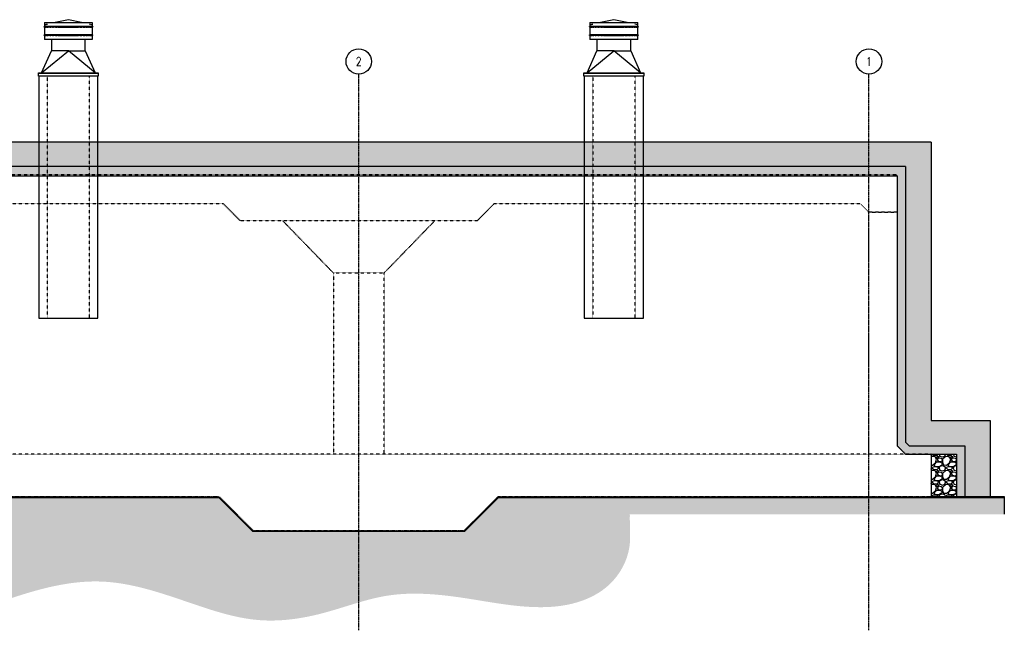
# Model space of a CAD drawing. Header units: inches. Extents: x -664 to 664, y -96 to 338.
# Tile 2 of 2: x -35 to 664, y -96 to 338. Entities that reach past the tile are written whole.
import ezdxf

# ---------------------------------------------------------------- set-up
doc = ezdxf.new("R2010")
doc.units = ezdxf.units.IN
doc.header["$MEASUREMENT"] = 0
doc.linetypes.add('CENTER2', pattern=[1.125, 0.75, -0.125, 0.125, -0.125])
doc.linetypes.add('Dash', pattern=[0.25, 0.125, -0.125])
for name, color, linetype in [('A-DETL', 3, 'Continuous'), ('A-DETL-THIN', 1, 'Continuous'), ('A-FLOR', 5, 'Continuous'), ('A-FLOR-MCUT', 5, 'Continuous'), ('A-WALL', 4, 'Continuous'), ('A-WALL-HDLN', 3, 'Dash'), ('A-WALL-PATT', 8, 'Continuous'), ('M-EQPM', 2, 'Continuous'), ('S-ANNO-NOTE', 2, 'Continuous'), ('S-COLS', 2, 'Continuous'), ('S-GRID', 1, 'CENTER2'), ('S-GRID-IDEN', 1, 'Continuous')]:
    doc.layers.add(name, color=color, linetype=linetype)
doc.styles.add('Annotative', font='romans.shx', dxfattribs={"width": 0.8, "height": 0.125})

# ---------------------------------------------------------------- blocks, each defined once
blk = doc.blocks.new('Grid - Circle 3_8_-570341-SECTION _COLUMN STRIP_ LONG')
at = {"layer": 'S-GRID-IDEN'}
blk.add_circle((604.08, 286.88), 9, dxfattribs=at)

msp = doc.modelspace()

# ---------------------------------------------------------------- hatches: boundary and pattern name
at = {"layer": 'A-WALL-PATT'}
h = msp.add_hatch(dxfattribs=at)
h.set_pattern_fill('EARTH', color=256, scale=30)
h.set_pattern_definition([(0, (-803.0774, 28.5), (7.5, 7.5), [7.5, -7.5]), (0, (-803.0774, 31.313), (7.5, 7.5), [7.5, -7.5]), (0, (-803.0774, 34.125), (7.5, 7.5), [7.5, -7.5]), (90, (-802.14, 35.063), (-7.5, 7.5), [7.5, -7.5]), (90, (-799.3274, 35.063), (-7.5, 7.5), [7.5, -7.5]), (90, (-796.515, 35.063), (-7.5, 7.5), [7.5, -7.5])])
h.paths.add_polyline_path([(612, 251.4), (-612, 251.4), (-612, 54), (-654, 54), (-654, 0), (-636, 0), (-636, 36), (-596.49, 36), (-594, 38.49), (-594, 234.11), (594, 234.11), (594, 38.49), (596.49, 36), (636, 36), (636, 0), (654, 0), (654, 54), (612, 54)])
h = msp.add_hatch(dxfattribs=at)
h.set_pattern_fill('AR-SAND', color=256)
h.set_pattern_definition([(37.5, (-803.0774, 28.5004), (-0.0629934, 1.9268238), [0, -1.52, 0, -1.7, 0, -1.625]), (7.5, (-803.0774, 28.5004), (1.7697767, 2.822146), [0, -0.82, 0, -1.37, 0, -0.525]), (327.5, (-804.3074, 28.5004), (3.1141419, 0.005659), [0, -0.5, 0, -1.8, 0, -2.35]), (317.5, (-804.3074, 28.5004), (3.0061266, 0.8776756), [0, -0.25, 0, -1.18, 0, -1.35])])
h.paths.add_polyline_path([(594, 234.11), (-594, 234.11), (-594, 38.49), (-596.49, 36), (-636, 36), (-636, 0), (-630, 0), (-630, 30), (-612, 30), (-594, 30), (-588, 36), (-588, 207.88), (-588, 227.54), (-587.29, 228.25), (587.29, 228.25), (588, 227.54), (588, 207.88), (588, 36), (594, 30), (612, 30), (630, 30), (630, 0), (636, 0), (636, 36), (596.49, 36), (594, 38.49)])
h = msp.add_hatch(dxfattribs=at)
h.set_pattern_fill('GRAVEL', color=256, scale=10, style=0)
h.set_pattern_definition([(228.01279, (7.2, 10), (-80, -90), [1.34536, -133.19088]), (184.96974, (6.3, 9), (120, 10), [2.30868, -228.55925]), (132.51045, (4, 8.8), (100, -110), [1.62788, -161.16033]), (267.27369, (0.1, 6.3), (10, 200), [2.10238, -208.13558]), (292.83365, (0, 4.2), (-50, 120), [2.06155, -204.09373]), (357.27369, (0.8, 2.3), (-200, 10), [2.10238, -208.13558]), (37.69424, (2.9, 2.2), (-130, -100), [2.78029, -275.24849]), (72.25533, (5.1, 3.9), (70, 220), [2.62488, -259.86321]), (121.429566, (5.9, 6.4), (-80, 130), [2.1095, -208.84073]), (175.23636, (4.8, 8.2), (110, -10), [2.40832, -118.00763]), (222.39744, (2.4, 8.4), (-120, -110), [3.11448, -308.33375]), (138.81407, (10, 6.2), (-70, 60), [1.06301, -105.23845]), (171.46923, (9.2, 6.9), (130, -20), [2.02237, -200.21511]), (225, (7.2, 7.2), (-1e-15, -10), [1.41421, -12.72793]), (203.1986, (6.5, 8.4), (50, 20), [0.76158, -75.39615]), (291.8014, (5.8, 8.1), (-10, 30), [1.07703, -52.77462]), (30.96376, (6.2, 7.1), (30, 20), [1.74929, -56.56023]), (161.56505, (7.7, 8), (20, -10), [1.26491, -30.35787]), (16.38954, (0, 8.1), (100, 30), [1.772, -175.42845]), (70.34618, (1.7, 8.6), (-40, -110), [1.48661, -147.17408]), (293.1986, (7.7, 10), (-20, 50), [1.52315, -74.63458]), (343.61046, (8.3, 8.6), (-100, 30), [1.772, -175.42845]), (339.44395, (0, 1.9), (-50, 20), [1.7088, -83.73124]), (294.77514, (1.6, 1.3), (-50, 110), [1.43178, -141.74643]), (66.8014, (7.8, 0), (20, 50), [1.52315, -74.63458]), (17.35402, (8.4, 1.4), (-130, -40), [1.67631, -165.95424]), (69.44395, (2.9, 0), (-20, -50), [0.8544, -84.58564]), (101.30993, (7.2, 0), (-10, 40), [0.5099, -50.4803]), (165.96376, (7.1, 0.5), (30, -10), [2.06155, -39.1695]), (186.00901, (5.1, 1), (100, 10), [1.9105, -189.13923]), (303.69007, (6.2, 6.2), (-10, 20), [1.44222, -34.6133]), (353.15723, (7, 5), (170, -20), [2.51794, -249.27563]), (60.9454, (9.5, 4.7), (-40, -70), [1.02956, -101.92674]), (90, (10, 5.6), (-10, 10), [0.6, -9.4]), (120.25644, (4.9, 1.3), (40, -70), [1.38924, -137.5352]), (48.01279, (4.2, 2.5), (80, 90), [2.69072, -131.84552]), (0, (6, 4.5), (10, 10), [2.6, -7.4]), (325.30485, (8.6, 4.5), (100, -70), [1.58114, -156.53274]), (254.0546, (9.9, 3.6), (-10, -40), [1.45602, -71.34508]), (207.645975, (9.5, 2.2), (-190, -100), [2.37065, -234.69474]), (175.42608, (7.4, 1.1), (-130, 10), [2.50799, -248.29073])])
h.paths.add_polyline_path([(630, 30), (612, 30), (612, 0), (630, 0)])
h = msp.add_hatch(dxfattribs=at)
h.set_pattern_fill('PLASTI', color=256, scale=4, angle=45)
h.set_pattern_definition([(45, (-803.0774, 28.5004), (-0.7071068, 0.7071068), []), (45, (-803.1658, 28.5888), (-0.7071068, 0.7071068), []), (45, (-803.2542, 28.6772), (-0.7071068, 0.7071068), []), (45, (-803.5193, 28.9423), (-0.7071068, 0.7071068), [])])
h.paths.add_polyline_path([(664, -0.59), (664, 0), (305, 0), (281, -24), (131, -24), (107, 0), (-107, 0), (-131, -24), (-281, -24), (-305, 0), (-664, 0), (-664, -0.59), (-305.24, -0.59), (-281.24, -24.59), (-130.76, -24.59), (-106.76, -0.59), (106.76, -0.59), (130.76, -24.59), (281.24, -24.59), (305.24, -0.59)])
h = msp.add_hatch(dxfattribs=at)
h.set_pattern_fill('GRAVEL', color=256, scale=10)
h.set_pattern_definition([(228.01279, (-795.8774, 38.5004), (-80, -90), [1.34536, -133.19088]), (184.96974, (-796.7774, 37.50037), (120, 10), [2.30868, -228.55925]), (132.510447, (-799.0774, 37.3004), (100, -110), [1.62788, -161.160326]), (267.27369, (-802.9774, 34.80037), (10, 200), [2.10238, -208.13558]), (292.833654, (-803.0774, 32.70037), (-50, 120), [2.06155, -204.09373]), (357.27369, (-802.2774, 30.80037), (-200, 10), [2.10238, -208.13558]), (37.69424, (-800.1774, 30.70037), (-130, -100), [2.78029, -275.248485]), (72.255328, (-797.9774, 32.40037), (70, 220), [2.62488, -259.863215]), (121.429566, (-797.1774, 34.90037), (-80, 130), [2.1095, -208.84073]), (175.23636, (-798.2774, 36.7004), (110, -10), [2.40832, -118.007626]), (222.397438, (-800.67738, 36.90037), (-120, -110), [3.11448, -308.33375]), (138.814075, (-793.0774, 34.7004), (-70, 60), [1.06301, -105.23845]), (171.469234, (-793.8774, 35.40037), (130, -20), [2.02237, -200.215114]), (225, (-795.8774, 35.7004), (-1e-15, -10), [1.41421, -12.727926]), (203.19859, (-796.5774, 36.9004), (50, 20), [0.76158, -75.39615]), (291.80141, (-797.2774, 36.6004), (-10, 30), [1.07703, -52.77462]), (30.96376, (-796.8774, 35.6004), (30, 20), [1.74929, -56.56023]), (161.56505, (-795.3774, 36.5004), (20, -10), [1.26491, -30.357867]), (16.38954, (-803.0774, 36.6004), (100, 30), [1.772, -175.42845]), (70.346176, (-801.3774, 37.1004), (-40, -110), [1.48661, -147.17408]), (293.19859, (-795.3774, 38.5004), (-20, 50), [1.52315, -74.63458]), (343.61046, (-794.7774, 37.1004), (-100, 30), [1.772, -175.42845]), (339.443955, (-803.0774, 30.4004), (-50, 20), [1.7088, -83.73124]), (294.77514, (-801.4774, 29.8004), (-50, 110), [1.43178, -141.74643]), (66.80141, (-795.2774, 28.5004), (20, 50), [1.52315, -74.63458]), (17.354025, (-794.6774, 29.9004), (-130, -40), [1.67631, -165.954236]), (69.443955, (-800.1774, 28.5004), (-20, -50), [0.8544, -84.58564]), (101.30993, (-795.8774, 28.5004), (-10, 40), [0.5099, -50.480295]), (165.96376, (-795.9774, 29.0004), (30, -10), [2.06155, -39.169506]), (186.009006, (-797.9774, 29.5004), (100, 10), [1.9105, -189.13923]), (303.69007, (-796.8774, 34.7004), (-10, 20), [1.44222, -34.61329]), (353.157227, (-796.0774, 33.50037), (170, -20), [2.51794, -249.275626]), (60.945396, (-793.5774, 33.2004), (-40, -70), [1.02956, -101.92674]), (90, (-793.077, 34.1), (-10, 10), [0.6, -9.4]), (120.256437, (-798.1774, 29.8004), (40, -70), [1.38924, -137.5352]), (48.01279, (-798.8774, 31.0004), (80, 90), [2.69072, -131.84552]), (0, (-797.077, 33), (10, 10), [2.6, -7.4]), (325.304846, (-794.4774, 33.0004), (100, -70), [1.58114, -156.53274]), (254.0546, (-793.1774, 32.1004), (-10, -40), [1.45602, -71.34508]), (207.645975, (-793.5774, 30.70037), (-190, -100), [2.37065, -234.69474]), (175.42608, (-795.6774, 29.60037), (-130, 10), [2.50799, -248.290734])])
h.paths.add_polyline_path([(310.21, -12.59), (664, -12.59), (664, -0.59), (305.24, -0.59), (281.24, -24.59), (130.76, -24.59), (106.76, -0.59), (-106.76, -0.59), (-130.76, -24.59), (-281.24, -24.59), (-305.24, -0.59), (-664, -0.59), (-664, -12.59), (-310.21, -12.59), (-286.22, -36.59), (-125.78, -36.59), (-101.79, -12.59), (101.79, -12.59), (125.78, -36.59), (286.22, -36.59)])
h = msp.add_hatch(dxfattribs=at)
h.set_pattern_fill('EARTH', color=256, scale=50)
h.set_pattern_definition([(0, (-803.077, 28.5), (12.5, 12.5), [12.5, -12.5]), (0, (-803.077, 33.188), (12.5, 12.5), [12.5, -12.5]), (0, (-803.077, 37.875), (12.5, 12.5), [12.5, -12.5]), (90, (-801.515, 39.438), (-12.5, 12.5), [12.5, -12.5]), (90, (-796.827, 39.438), (-12.5, 12.5), [12.5, -12.5]), (90, (-792.14, 39.438), (-12.5, 12.5), [12.5, -12.5])])
edge = h.paths.add_edge_path()
edge.add_spline(control_points=[(-469.66, -12.59), (-469.88, -15.99), (-470.42, -24.39), (-457.19, -48.34), (-432.57, -75.49), (-388.92, -75.86), (-357.93, -68.42), (-324.42, -62.28), (-288.52, -63.07), (-240.81, -75.61), (-188.46, -95.62), (-131.29, -94.74), (-74.18, -85.82), (-25.67, -64.91), (31.48, -56.99), (80.93, -73.42), (131.75, -91.2), (181.39, -84.57), (227.32, -65.97), (275.77, -70.52), (319.36, -78.91), (356.29, -79.24), (386.81, -63.74), (399.95, -39.36), (398.22, -21.61), (398.35, -13.9), (398.33, -12.59)], knot_values=[0, 0, 0, 0, 10.03292, 24.80516, 80.11443, 108.56116, 150.6435, 176.395884, 210.453162, 257.310527, 323.900041, 376.63981, 426.503759, 496.578702, 534.185347, 596.432345, 650.062434, 693.47781, 743.095288, 796.989481, 835.334945, 877.474083, 904.638172, 934.283882, 953.520714, 957.438152, 957.438152, 957.438152, 957.438152], degree=3, periodic=0)
edge.add_line((398.33, -12.59), (310.21, -12.59))
edge.add_line((310.21, -12.59), (286.22, -36.59))
edge.add_line((286.22, -36.59), (125.78, -36.59))
edge.add_line((125.78, -36.59), (101.79, -12.59))
edge.add_line((101.79, -12.59), (-101.79, -12.59))
edge.add_line((-101.79, -12.59), (-125.78, -36.59))
edge.add_line((-125.78, -36.59), (-286.22, -36.59))
edge.add_line((-286.22, -36.59), (-310.21, -12.59))
edge.add_line((-310.21, -12.59), (-469.66, -12.59))
at = {"layer": 'A-WALL-PATT', "lineweight": -3}
h = msp.add_hatch(dxfattribs=at)
h.set_pattern_fill('AR-CONC', color=256, style=0)
h.set_pattern_definition([(50, (0, 0), (7.1726, -0.62752), [0.75, -8.25]), (355, (0, 0), (-1.38751, 7.52192), [0.6, -6.6]), (100.4514, (0.598, -0.052), (5.78509, 6.8944), [0.6374, -7.01142]), (46.1842, (0, 2), (10.67241, -1.65519), [1.125, -12.375]), (96.6356, (0.889, 1.862), (9.34662, 9.74119), [0.9561, -10.51714]), (351.1842, (0, 2), (9.34662, 9.74119), [0.9, -9.9]), (21, (1, 1.5), (5.96907, -4.02619), [0.75, -8.25]), (326, (1, 1.5), (2.43315, 7.2515), [0.6, -6.6]), (71.4514, (1.4974, 1.1645), (8.40222, 3.22531), [0.6374, -7.01142]), (37.5, (0, 0), (0.121599, 3.328939), [0, -6.52, 0, -6.7, 0, -6.625]), (7.5, (0, 0), (2.630695, 3.944117), [0, -3.82, 0, -6.37, 0, -2.525]), (327.5, (-2.23, 0), (5.338224, -0.225549), [0, -2.5, 0, -7.8, 0, -10.35]), (317.5, (-3.23, 0), (5.83186, 1.00105), [0, -3.25, 0, -5.18, 0, -7.35])])
h.paths.add_polyline_path([(505.08, -28.5), (553.08, -28.5), (553.08, -28.5), (505.08, -28.5)])

# ---------------------------------------------------------------- linework, layer by layer
at = {"layer": 'A-DETL'}
for p, q in [((594, 234.11), (594, 38.49)), ((594, 38.49), (596.49, 36)), ((596.49, 36), (636, 36)), ((636, 36), (636, 0)), ((612, 30), (630, 30)), ((630, 30), (630, 0))]:
    msp.add_line(p, q, dxfattribs=at)
msp.add_lwpolyline([(594, 234.11), (-594, 234.11), (-594, 38.49), (-596.49, 36), (-636, 36), (-636, 0)], dxfattribs=at)
at = {"layer": 'A-DETL-THIN', "lineweight": -3}
for p, q in [((612, 251.4), (612, 54)), ((612, 54), (654, 54)), ((654, 54), (654, 0)), ((612, 0), (664, 0)), ((-106.76, -0.59), (106.76, -0.59)), ((106.76, -0.59), (130.76, -24.59)), ((281.24, -24.59), (305.24, -0.59)), ((305.24, -0.59), (664, -0.59)), ((130.76, -24.59), (281.24, -24.59))]:
    msp.add_line(p, q, dxfattribs=at)
at = {"layer": 'A-DETL-THIN'}
for p, q in [((664, 0), (664, -0.59)), ((664, -0.59), (664, -12.59))]:
    msp.add_line(p, q, dxfattribs=at)
at = {"layer": 'A-DETL-THIN', "lineweight": -3}
msp.add_lwpolyline([(612, 251.4), (-612, 251.4), (-612, 54), (-654, 54), (-654, 0)], dxfattribs=at)
at = {"layer": 'A-FLOR', "linetype": 'Dash', "lineweight": -3}
for q in [(-612, 30), (612, 0)]:
    msp.add_line((612, 30), q, dxfattribs=at)
at = {"layer": 'A-FLOR-MCUT', "linetype": 'Dash', "lineweight": -3}
for p, q in [((587.29, 228.25), (-587.29, 228.25)), ((588, 227.54), (587.29, 228.25)), ((588, 227.54), (588, 201.61)), ((110, 207.61), (-110, 207.61)), ((122, 195.61), (110, 207.61)), ((302, 207.61), (290, 195.61)), ((562, 207.61), (302, 207.61)), ((562, 207.61), (568, 201.6)), ((290, 195.61), (122, 195.61)), ((588, 201.6), (568, 201.6)), ((-107, 0), (107, 0)), ((281, -24), (305, 0)), ((305, 0), (612, 0)), ((107, 0), (131, -24)), ((131, -24), (281, -24))]:
    msp.add_line(p, q, dxfattribs=at)
at = {"layer": 'A-WALL'}
for p, q in [((-20.98, 298.25), (-20.98, 126.5)), ((21.02, 126.5), (21.02, 298.25)), ((366.02, 298.25), (366.02, 126.5)), ((408.02, 126.5), (408.02, 298.25)), ((-20.98, 126.5), (21.02, 126.5)), ((366.02, 126.5), (408.02, 126.5))]:
    msp.add_line(p, q, dxfattribs=at)
msp.add_lwpolyline([(-612, 0), (-612, 30), (-594, 30), (-588, 36), (-588, 227.54), (588, 227.54), (588, 36), (594, 30), (612, 30), (612, 0)], dxfattribs=at)
at = {"layer": 'A-WALL', "linetype": 'Dash', "lineweight": -3}
msp.add_lwpolyline([(588, 201.61), (588, 36), (594, 30), (568, 30), (568, 201.61)], close=True, dxfattribs=at)
at = {"layer": 'A-WALL-HDLN'}
for p, q in [((-14.98, 298.25), (-14.98, 126.5)), ((15.02, 126.5), (15.02, 298.25)), ((372.02, 298.25), (372.02, 126.5)), ((402.02, 126.5), (402.02, 298.25))]:
    msp.add_line(p, q, dxfattribs=at)
at = {"layer": 'A-WALL-PATT'}
msp.add_lwpolyline([(664, -0.59), (664, 0)], dxfattribs=at)
at = {"layer": 'M-EQPM', "lineweight": -3}
for p, q in [((-16.98, 336.25), (-16.98, 333.5)), ((-16.93, 336.25), (16.96, 336.25)), ((0.02, 338.25), (-9.39, 336.25)), ((9.42, 336.25), (0.02, 338.25)), ((17.02, 333.5), (17.02, 336.25)), ((370.02, 336.25), (370.02, 333.5)), ((370.07, 336.25), (403.96, 336.25)), ((387.02, 338.25), (377.61, 336.25)), ((396.42, 336.25), (387.02, 338.25)), ((404.02, 333.5), (404.02, 336.25)), ((-16.98, 333), (-16.98, 327.5)), ((-14.92, 335.08), (-16.73, 334.69)), ((-14.92, 334.83), (-16.73, 334.44)), ((-16.31, 333.5), (-16.46, 333.5)), ((-16.35, 333), (-16.46, 333)), ((-15.03, 333.5), (-15.55, 333.5)), ((-15.11, 333), (-15.55, 333)), ((-13.56, 333.5), (-14.22, 333.5)), ((-13.25, 333), (-14.22, 333)), ((-11.73, 333.5), (-12.49, 333.5)), ((-11.37, 333), (-12.49, 333)), ((-9.61, 333.5), (-10.43, 333.5)), ((-9.2, 333), (-10.43, 333)), ((-7.25, 333.5), (-8.08, 333.5)), ((-7.41, 333), (-8.08, 333)), ((-7.39, 333), (5.36, 333)), ((-5.34, 333.5), (-5.5, 333.5)), ((7.42, 333.5), (-5.33, 333.5)), ((5.54, 333), (5.37, 333)), ((8.11, 333), (7.28, 333)), ((8.11, 333.5), (7.44, 333.5)), ((10.46, 333.5), (9.23, 333.5)), ((10.46, 333), (9.65, 333)), ((12.52, 333.5), (11.4, 333.5)), ((12.52, 333), (11.77, 333)), ((14.25, 333.5), (13.28, 333.5)), ((14.25, 333), (13.59, 333)), ((16.77, 334.69), (14.95, 335.08)), ((15.58, 333), (15.06, 333)), ((15.58, 333.5), (15.14, 333.5)), ((16.5, 333), (16.34, 333)), ((16.5, 333.5), (16.38, 333.5)), ((17.02, 327.5), (17.02, 333)), ((370.02, 333), (370.02, 327.5)), ((372.08, 335.08), (370.27, 334.69)), ((372.08, 334.83), (370.27, 334.44)), ((370.69, 333.5), (370.54, 333.5)), ((370.65, 333), (370.54, 333)), ((371.97, 333.5), (371.45, 333.5)), ((371.89, 333), (371.45, 333)), ((373.44, 333.5), (372.78, 333.5)), ((373.75, 333), (372.78, 333)), ((375.27, 333.5), (374.51, 333.5)), ((375.63, 333), (374.51, 333)), ((377.39, 333.5), (376.57, 333.5)), ((377.8, 333), (376.57, 333)), ((379.75, 333.5), (378.92, 333.5)), ((379.59, 333), (378.92, 333)), ((379.61, 333), (392.36, 333)), ((381.66, 333.5), (381.5, 333.5)), ((394.42, 333.5), (381.67, 333.5)), ((392.54, 333), (392.37, 333)), ((395.11, 333), (394.28, 333)), ((395.11, 333.5), (394.44, 333.5)), ((397.46, 333.5), (396.23, 333.5)), ((397.46, 333), (396.65, 333)), ((399.52, 333.5), (398.4, 333.5)), ((399.52, 333), (398.77, 333)), ((401.25, 333.5), (400.28, 333.5)), ((401.25, 333), (400.59, 333)), ((403.77, 334.69), (401.95, 335.08)), ((402.58, 333), (402.06, 333)), ((402.58, 333.5), (402.14, 333.5)), ((403.5, 333), (403.34, 333)), ((403.5, 333.5), (403.38, 333.5)), ((404.02, 327.5), (404.02, 333)), ((-16.98, 327), (-16.98, 324.25)), ((16.96, 324.25), (-16.93, 324.25)), ((-16.31, 327.5), (-16.46, 327.5)), ((-16.35, 327), (-16.46, 327)), ((-15.03, 327.5), (-15.55, 327.5)), ((-15.11, 327), (-15.55, 327)), ((-13.56, 327.5), (-14.22, 327.5)), ((-13.25, 327), (-14.22, 327)), ((-11.73, 327.5), (-12.49, 327.5)), ((-11.37, 327), (-12.49, 327)), ((-11.98, 324.25), (-11.98, 316.25)), ((-9.61, 327.5), (-10.43, 327.5)), ((-9.2, 327), (-10.43, 327)), ((-7.25, 327.5), (-8.08, 327.5)), ((-7.41, 327), (-8.08, 327)), ((-7.39, 327), (5.36, 327)), ((-5.34, 327.5), (-5.5, 327.5)), ((7.42, 327.5), (-5.33, 327.5)), ((5.54, 327), (5.37, 327)), ((8.11, 327), (7.28, 327)), ((8.11, 327.5), (7.44, 327.5)), ((10.46, 327.5), (9.23, 327.5)), ((10.46, 327), (9.65, 327)), ((12.52, 327.5), (11.4, 327.5)), ((12.52, 327), (11.77, 327)), ((12.02, 316.25), (12.02, 324.25)), ((14.25, 327.5), (13.28, 327.5)), ((14.25, 327), (13.59, 327)), ((15.58, 327), (15.06, 327)), ((15.58, 327.5), (15.14, 327.5)), ((16.5, 327), (16.34, 327)), ((16.5, 327.5), (16.38, 327.5)), ((17.02, 324.25), (17.02, 327)), ((370.02, 327), (370.02, 324.25)), ((403.96, 324.25), (370.07, 324.25)), ((370.69, 327.5), (370.54, 327.5)), ((370.65, 327), (370.54, 327)), ((371.97, 327.5), (371.45, 327.5)), ((371.89, 327), (371.45, 327)), ((373.44, 327.5), (372.78, 327.5)), ((373.75, 327), (372.78, 327)), ((375.27, 327.5), (374.51, 327.5)), ((375.63, 327), (374.51, 327)), ((375.02, 324.25), (375.02, 316.25)), ((377.39, 327.5), (376.57, 327.5)), ((377.8, 327), (376.57, 327)), ((379.75, 327.5), (378.92, 327.5)), ((379.59, 327), (378.92, 327)), ((379.61, 327), (392.36, 327)), ((381.66, 327.5), (381.5, 327.5)), ((394.42, 327.5), (381.67, 327.5)), ((392.54, 327), (392.37, 327)), ((395.11, 327), (394.28, 327)), ((395.11, 327.5), (394.44, 327.5)), ((397.46, 327.5), (396.23, 327.5)), ((397.46, 327), (396.65, 327)), ((399.52, 327.5), (398.4, 327.5)), ((399.52, 327), (398.77, 327)), ((399.02, 316.25), (399.02, 324.25)), ((401.25, 327.5), (400.28, 327.5)), ((401.25, 327), (400.59, 327)), ((402.58, 327), (402.06, 327)), ((402.58, 327.5), (402.14, 327.5)), ((403.5, 327), (403.34, 327)), ((403.5, 327.5), (403.38, 327.5)), ((404.02, 324.25), (404.02, 327)), ((-18.98, 300.5), (-11.98, 316.25)), ((-18.98, 300.5), (0.02, 316.25)), ((0.01, 316.25), (-11.98, 316.25)), ((19.01, 300.5), (0.02, 316.25)), ((0.02, 316.25), (12.02, 316.25)), ((12.02, 316.25), (19.02, 300.5)), ((368.02, 300.5), (375.02, 316.25)), ((368.02, 300.5), (387.02, 316.25)), ((387.01, 316.25), (375.02, 316.25)), ((406.01, 300.5), (387.02, 316.25)), ((387.02, 316.25), (399.02, 316.25)), ((399.02, 316.25), (406.02, 300.5)), ((-21.23, 300.5), (21.27, 300.5)), ((-21.23, 298.25), (-21.23, 300.5)), ((21.27, 300.5), (21.27, 298.25)), ((365.77, 300.5), (408.27, 300.5)), ((365.77, 298.25), (365.77, 300.5)), ((408.27, 300.5), (408.27, 298.25)), ((-21.23, 300.25), (21.27, 300.25)), ((21.27, 298.25), (-21.23, 298.25)), ((365.77, 300.25), (408.27, 300.25)), ((408.27, 298.25), (365.77, 298.25))]:
    msp.add_line(p, q, dxfattribs=at)
at = {"layer": 'M-EQPM', "lineweight": -3, "flags": 128}
for points in [[(-16.98, 333), (-16.99, 333), (-17, 333), (-17.01, 333), (-17.02, 333), (-17.03, 333.01), (-17.04, 333.01), (-17.05, 333.01), (-17.06, 333.01), (-17.07, 333.02), (-17.08, 333.02), (-17.09, 333.02), (-17.1, 333.03), (-17.11, 333.03), (-17.12, 333.04), (-17.13, 333.04), (-17.13, 333.05), (-17.14, 333.06), (-17.15, 333.06), (-17.16, 333.07), (-17.16, 333.08), (-17.17, 333.08), (-17.18, 333.09), (-17.18, 333.1), (-17.19, 333.11), (-17.19, 333.12), (-17.2, 333.12), (-17.2, 333.13), (-17.21, 333.14), (-17.21, 333.15), (-17.22, 333.16), (-17.22, 333.17), (-17.22, 333.18), (-17.23, 333.19), (-17.23, 333.2), (-17.23, 333.21), (-17.23, 333.22), (-17.23, 333.23), (-17.23, 333.24), (-17.23, 333.25), (-17.23, 333.26), (-17.23, 333.27), (-17.23, 333.28), (-17.23, 333.29), (-17.23, 333.3), (-17.23, 333.31), (-17.23, 333.32), (-17.22, 333.33), (-17.22, 333.34), (-17.22, 333.35), (-17.21, 333.35), (-17.21, 333.36), (-17.2, 333.37), (-17.2, 333.38), (-17.19, 333.39), (-17.19, 333.4), (-17.18, 333.41), (-17.17, 333.41), (-17.17, 333.42), (-17.16, 333.43), (-17.15, 333.43), (-17.15, 333.44), (-17.14, 333.45), (-17.13, 333.45), (-17.12, 333.46), (-17.11, 333.46), (-17.1, 333.47), (-17.1, 333.47), (-17.09, 333.48), (-17.08, 333.48), (-17.07, 333.49), (-17.06, 333.49), (-17.05, 333.49), (-17.04, 333.49), (-17.03, 333.5), (-17.02, 333.5), (-17.01, 333.5), (-17, 333.5), (-16.99, 333.5), (-16.98, 333.5)], [(-16.46, 333.5), (-16.98, 333.5)], [(-16.98, 333), (-16.46, 333)], [(-16.32, 333), (-15.55, 333)], [(-15.55, 333.5), (-16.27, 333.5)], [(-15.06, 333), (-14.22, 333)], [(-14.22, 333.5), (-14.98, 333.5)], [(-12.49, 333.5), (-13.51, 333.5)], [(-13.2, 333), (-12.49, 333)], [(-10.43, 333.5), (-11.7, 333.5)], [(-11.33, 333), (-10.43, 333)], [(-8.08, 333.5), (-9.58, 333.5)], [(-9.17, 333), (-8.08, 333)], [(-5.51, 333.5), (-7.23, 333.5)], [(5.54, 333), (7.26, 333)], [(9.2, 333.5), (8.11, 333.5)], [(8.11, 333), (9.61, 333)], [(11.36, 333.5), (10.46, 333.5)], [(10.46, 333), (11.73, 333)], [(13.23, 333.5), (12.52, 333.5)], [(12.52, 333), (13.54, 333)], [(15.09, 333.5), (14.25, 333.5)], [(14.25, 333), (15.01, 333)], [(16.35, 333.5), (15.58, 333.5)], [(15.58, 333), (16.3, 333)], [(17.02, 333.5), (16.5, 333.5)], [(16.5, 333), (17.02, 333)], [(17.02, 333.5), (17.03, 333.5), (17.04, 333.5), (17.05, 333.5), (17.06, 333.5), (17.07, 333.5), (17.08, 333.49), (17.08, 333.49), (17.09, 333.49), (17.1, 333.48), (17.11, 333.48), (17.12, 333.48), (17.13, 333.47), (17.14, 333.47), (17.15, 333.46), (17.16, 333.46), (17.16, 333.45), (17.17, 333.44), (17.18, 333.44), (17.19, 333.43), (17.19, 333.42), (17.2, 333.42), (17.21, 333.41), (17.21, 333.4), (17.22, 333.39), (17.23, 333.39), (17.23, 333.38), (17.24, 333.37), (17.24, 333.36), (17.24, 333.35), (17.25, 333.34), (17.25, 333.33), (17.26, 333.32), (17.26, 333.31), (17.26, 333.3), (17.26, 333.29), (17.26, 333.28), (17.26, 333.27), (17.27, 333.26), (17.27, 333.25), (17.27, 333.24), (17.27, 333.23), (17.26, 333.22), (17.26, 333.21), (17.26, 333.2), (17.26, 333.19), (17.26, 333.18), (17.25, 333.17), (17.25, 333.16), (17.25, 333.16), (17.24, 333.15), (17.24, 333.14), (17.23, 333.13), (17.23, 333.12), (17.22, 333.11), (17.22, 333.1), (17.21, 333.1), (17.21, 333.09), (17.2, 333.08), (17.19, 333.07), (17.18, 333.07), (17.18, 333.06), (17.17, 333.05), (17.16, 333.05), (17.15, 333.04), (17.14, 333.04), (17.14, 333.03), (17.13, 333.03), (17.12, 333.02), (17.11, 333.02), (17.1, 333.01), (17.09, 333.01), (17.08, 333.01), (17.07, 333.01), (17.06, 333), (17.05, 333), (17.04, 333), (17.03, 333), (17.02, 333), (17.02, 333)], [(370.02, 333), (370.01, 333), (370, 333), (369.99, 333), (369.98, 333), (369.97, 333.01), (369.96, 333.01), (369.95, 333.01), (369.94, 333.01), (369.93, 333.02), (369.92, 333.02), (369.91, 333.02), (369.9, 333.03), (369.89, 333.03), (369.88, 333.04), (369.87, 333.04), (369.87, 333.05), (369.86, 333.06), (369.85, 333.06), (369.84, 333.07), (369.84, 333.08), (369.83, 333.08), (369.82, 333.09), (369.82, 333.1), (369.81, 333.11), (369.81, 333.12), (369.8, 333.12), (369.8, 333.13), (369.79, 333.14), (369.79, 333.15), (369.78, 333.16), (369.78, 333.17), (369.78, 333.18), (369.77, 333.19), (369.77, 333.2), (369.77, 333.21), (369.77, 333.22), (369.77, 333.23), (369.77, 333.24), (369.77, 333.25), (369.77, 333.26), (369.77, 333.27), (369.77, 333.28), (369.77, 333.29), (369.77, 333.3), (369.77, 333.31), (369.77, 333.32), (369.78, 333.33), (369.78, 333.34), (369.78, 333.35), (369.79, 333.35), (369.79, 333.36), (369.8, 333.37), (369.8, 333.38), (369.81, 333.39), (369.81, 333.4), (369.82, 333.41), (369.83, 333.41), (369.83, 333.42), (369.84, 333.43), (369.85, 333.43), (369.85, 333.44), (369.86, 333.45), (369.87, 333.45), (369.88, 333.46), (369.89, 333.46), (369.9, 333.47), (369.9, 333.47), (369.91, 333.48), (369.92, 333.48), (369.93, 333.49), (369.94, 333.49), (369.95, 333.49), (369.96, 333.49), (369.97, 333.5), (369.98, 333.5), (369.99, 333.5), (370, 333.5), (370.01, 333.5), (370.02, 333.5)], [(370.54, 333.5), (370.02, 333.5)], [(370.02, 333), (370.54, 333)], [(370.68, 333), (371.45, 333)], [(371.45, 333.5), (370.73, 333.5)], [(371.94, 333), (372.78, 333)], [(372.78, 333.5), (372.02, 333.5)], [(374.51, 333.5), (373.49, 333.5)], [(373.8, 333), (374.51, 333)], [(376.57, 333.5), (375.3, 333.5)], [(375.67, 333), (376.57, 333)], [(378.92, 333.5), (377.42, 333.5)], [(377.83, 333), (378.92, 333)], [(381.49, 333.5), (379.77, 333.5)], [(392.54, 333), (394.26, 333)], [(396.2, 333.5), (395.11, 333.5)], [(395.11, 333), (396.61, 333)], [(398.36, 333.5), (397.46, 333.5)], [(397.46, 333), (398.73, 333)], [(400.23, 333.5), (399.52, 333.5)], [(399.52, 333), (400.54, 333)], [(402.09, 333.5), (401.25, 333.5)], [(401.25, 333), (402.01, 333)], [(403.35, 333.5), (402.58, 333.5)], [(402.58, 333), (403.3, 333)], [(404.02, 333.5), (403.5, 333.5)], [(403.5, 333), (404.02, 333)], [(404.02, 333.5), (404.03, 333.5), (404.04, 333.5), (404.05, 333.5), (404.06, 333.5), (404.07, 333.5), (404.08, 333.49), (404.08, 333.49), (404.09, 333.49), (404.1, 333.48), (404.11, 333.48), (404.12, 333.48), (404.13, 333.47), (404.14, 333.47), (404.15, 333.46), (404.16, 333.46), (404.16, 333.45), (404.17, 333.44), (404.18, 333.44), (404.19, 333.43), (404.19, 333.42), (404.2, 333.42), (404.21, 333.41), (404.21, 333.4), (404.22, 333.39), (404.23, 333.39), (404.23, 333.38), (404.24, 333.37), (404.24, 333.36), (404.24, 333.35), (404.25, 333.34), (404.25, 333.33), (404.26, 333.32), (404.26, 333.31), (404.26, 333.3), (404.26, 333.29), (404.26, 333.28), (404.26, 333.27), (404.27, 333.26), (404.27, 333.25), (404.27, 333.24), (404.27, 333.23), (404.26, 333.22), (404.26, 333.21), (404.26, 333.2), (404.26, 333.19), (404.26, 333.18), (404.25, 333.17), (404.25, 333.16), (404.25, 333.16), (404.24, 333.15), (404.24, 333.14), (404.23, 333.13), (404.23, 333.12), (404.22, 333.11), (404.22, 333.1), (404.21, 333.1), (404.21, 333.09), (404.2, 333.08), (404.19, 333.07), (404.18, 333.07), (404.18, 333.06), (404.17, 333.05), (404.16, 333.05), (404.15, 333.04), (404.14, 333.04), (404.14, 333.03), (404.13, 333.03), (404.12, 333.02), (404.11, 333.02), (404.1, 333.01), (404.09, 333.01), (404.08, 333.01), (404.07, 333.01), (404.06, 333), (404.05, 333), (404.04, 333), (404.03, 333), (404.02, 333), (404.02, 333)], [(-16.98, 327), (-16.99, 327), (-17, 327), (-17.01, 327), (-17.02, 327), (-17.03, 327.01), (-17.04, 327.01), (-17.05, 327.01), (-17.06, 327.01), (-17.07, 327.02), (-17.08, 327.02), (-17.09, 327.02), (-17.1, 327.03), (-17.11, 327.03), (-17.12, 327.04), (-17.13, 327.04), (-17.13, 327.05), (-17.14, 327.06), (-17.15, 327.06), (-17.16, 327.07), (-17.16, 327.08), (-17.17, 327.08), (-17.18, 327.09), (-17.18, 327.1), (-17.19, 327.11), (-17.19, 327.12), (-17.2, 327.12), (-17.2, 327.13), (-17.21, 327.14), (-17.21, 327.15), (-17.22, 327.16), (-17.22, 327.17), (-17.22, 327.18), (-17.23, 327.19), (-17.23, 327.2), (-17.23, 327.21), (-17.23, 327.22), (-17.23, 327.23), (-17.23, 327.24), (-17.23, 327.25), (-17.23, 327.26), (-17.23, 327.27), (-17.23, 327.28), (-17.23, 327.29), (-17.23, 327.3), (-17.23, 327.31), (-17.23, 327.32), (-17.22, 327.33), (-17.22, 327.34), (-17.22, 327.35), (-17.21, 327.35), (-17.21, 327.36), (-17.2, 327.37), (-17.2, 327.38), (-17.19, 327.39), (-17.19, 327.4), (-17.18, 327.41), (-17.17, 327.41), (-17.17, 327.42), (-17.16, 327.43), (-17.15, 327.43), (-17.15, 327.44), (-17.14, 327.45), (-17.13, 327.45), (-17.12, 327.46), (-17.11, 327.46), (-17.1, 327.47), (-17.1, 327.47), (-17.09, 327.48), (-17.08, 327.48), (-17.07, 327.49), (-17.06, 327.49), (-17.05, 327.49), (-17.04, 327.49), (-17.03, 327.5), (-17.02, 327.5), (-17.01, 327.5), (-17, 327.5), (-16.99, 327.5), (-16.98, 327.5)], [(-16.46, 327.5), (-16.98, 327.5)], [(-16.98, 327), (-16.46, 327)], [(-16.32, 327), (-15.55, 327)], [(-15.55, 327.5), (-16.27, 327.5)], [(-15.06, 327), (-14.22, 327)], [(-14.22, 327.5), (-14.98, 327.5)], [(-12.49, 327.5), (-13.51, 327.5)], [(-13.2, 327), (-12.49, 327)], [(-10.43, 327.5), (-11.7, 327.5)], [(-11.33, 327), (-10.43, 327)], [(-8.08, 327.5), (-9.58, 327.5)], [(-9.17, 327), (-8.08, 327)], [(-5.51, 327.5), (-7.23, 327.5)], [(5.54, 327), (7.26, 327)], [(9.2, 327.5), (8.11, 327.5)], [(8.11, 327), (9.61, 327)], [(11.36, 327.5), (10.46, 327.5)], [(10.46, 327), (11.73, 327)], [(13.23, 327.5), (12.52, 327.5)], [(12.52, 327), (13.54, 327)], [(15.09, 327.5), (14.25, 327.5)], [(14.25, 327), (15.01, 327)], [(16.35, 327.5), (15.58, 327.5)], [(15.58, 327), (16.3, 327)], [(17.02, 327.5), (16.5, 327.5)], [(16.5, 327), (17.02, 327)], [(17.02, 327.5), (17.03, 327.5), (17.04, 327.5), (17.05, 327.5), (17.06, 327.5), (17.07, 327.5), (17.08, 327.49), (17.08, 327.49), (17.09, 327.49), (17.1, 327.48), (17.11, 327.48), (17.12, 327.48), (17.13, 327.47), (17.14, 327.47), (17.15, 327.46), (17.16, 327.46), (17.16, 327.45), (17.17, 327.44), (17.18, 327.44), (17.19, 327.43), (17.19, 327.42), (17.2, 327.42), (17.21, 327.41), (17.21, 327.4), (17.22, 327.39), (17.23, 327.39), (17.23, 327.38), (17.24, 327.37), (17.24, 327.36), (17.24, 327.35), (17.25, 327.34), (17.25, 327.33), (17.26, 327.32), (17.26, 327.31), (17.26, 327.3), (17.26, 327.29), (17.26, 327.28), (17.26, 327.27), (17.27, 327.26), (17.27, 327.25), (17.27, 327.24), (17.27, 327.23), (17.26, 327.22), (17.26, 327.21), (17.26, 327.2), (17.26, 327.19), (17.26, 327.18), (17.25, 327.17), (17.25, 327.16), (17.25, 327.16), (17.24, 327.15), (17.24, 327.14), (17.23, 327.13), (17.23, 327.12), (17.22, 327.11), (17.22, 327.1), (17.21, 327.1), (17.21, 327.09), (17.2, 327.08), (17.19, 327.07), (17.18, 327.07), (17.18, 327.06), (17.17, 327.05), (17.16, 327.05), (17.15, 327.04), (17.14, 327.04), (17.14, 327.03), (17.13, 327.03), (17.12, 327.02), (17.11, 327.02), (17.1, 327.01), (17.09, 327.01), (17.08, 327.01), (17.07, 327.01), (17.06, 327), (17.05, 327), (17.04, 327), (17.03, 327), (17.02, 327), (17.02, 327)], [(370.02, 327), (370.01, 327), (370, 327), (369.99, 327), (369.98, 327), (369.97, 327.01), (369.96, 327.01), (369.95, 327.01), (369.94, 327.01), (369.93, 327.02), (369.92, 327.02), (369.91, 327.02), (369.9, 327.03), (369.89, 327.03), (369.88, 327.04), (369.87, 327.04), (369.87, 327.05), (369.86, 327.06), (369.85, 327.06), (369.84, 327.07), (369.84, 327.08), (369.83, 327.08), (369.82, 327.09), (369.82, 327.1), (369.81, 327.11), (369.81, 327.12), (369.8, 327.12), (369.8, 327.13), (369.79, 327.14), (369.79, 327.15), (369.78, 327.16), (369.78, 327.17), (369.78, 327.18), (369.77, 327.19), (369.77, 327.2), (369.77, 327.21), (369.77, 327.22), (369.77, 327.23), (369.77, 327.24), (369.77, 327.25), (369.77, 327.26), (369.77, 327.27), (369.77, 327.28), (369.77, 327.29), (369.77, 327.3), (369.77, 327.31), (369.77, 327.32), (369.78, 327.33), (369.78, 327.34), (369.78, 327.35), (369.79, 327.35), (369.79, 327.36), (369.8, 327.37), (369.8, 327.38), (369.81, 327.39), (369.81, 327.4), (369.82, 327.41), (369.83, 327.41), (369.83, 327.42), (369.84, 327.43), (369.85, 327.43), (369.85, 327.44), (369.86, 327.45), (369.87, 327.45), (369.88, 327.46), (369.89, 327.46), (369.9, 327.47), (369.9, 327.47), (369.91, 327.48), (369.92, 327.48), (369.93, 327.49), (369.94, 327.49), (369.95, 327.49), (369.96, 327.49), (369.97, 327.5), (369.98, 327.5), (369.99, 327.5), (370, 327.5), (370.01, 327.5), (370.02, 327.5)], [(370.54, 327.5), (370.02, 327.5)], [(370.02, 327), (370.54, 327)], [(370.68, 327), (371.45, 327)], [(371.45, 327.5), (370.73, 327.5)], [(371.94, 327), (372.78, 327)], [(372.78, 327.5), (372.02, 327.5)], [(374.51, 327.5), (373.49, 327.5)], [(373.8, 327), (374.51, 327)], [(376.57, 327.5), (375.3, 327.5)], [(375.67, 327), (376.57, 327)], [(378.92, 327.5), (377.42, 327.5)], [(377.83, 327), (378.92, 327)], [(381.49, 327.5), (379.77, 327.5)], [(392.54, 327), (394.26, 327)], [(396.2, 327.5), (395.11, 327.5)], [(395.11, 327), (396.61, 327)], [(398.36, 327.5), (397.46, 327.5)], [(397.46, 327), (398.73, 327)], [(400.23, 327.5), (399.52, 327.5)], [(399.52, 327), (400.54, 327)], [(402.09, 327.5), (401.25, 327.5)], [(401.25, 327), (402.01, 327)], [(403.35, 327.5), (402.58, 327.5)], [(402.58, 327), (403.3, 327)], [(404.02, 327.5), (403.5, 327.5)], [(403.5, 327), (404.02, 327)], [(404.02, 327.5), (404.03, 327.5), (404.04, 327.5), (404.05, 327.5), (404.06, 327.5), (404.07, 327.5), (404.08, 327.49), (404.08, 327.49), (404.09, 327.49), (404.1, 327.48), (404.11, 327.48), (404.12, 327.48), (404.13, 327.47), (404.14, 327.47), (404.15, 327.46), (404.16, 327.46), (404.16, 327.45), (404.17, 327.44), (404.18, 327.44), (404.19, 327.43), (404.19, 327.42), (404.2, 327.42), (404.21, 327.41), (404.21, 327.4), (404.22, 327.39), (404.23, 327.39), (404.23, 327.38), (404.24, 327.37), (404.24, 327.36), (404.24, 327.35), (404.25, 327.34), (404.25, 327.33), (404.26, 327.32), (404.26, 327.31), (404.26, 327.3), (404.26, 327.29), (404.26, 327.28), (404.26, 327.27), (404.27, 327.26), (404.27, 327.25), (404.27, 327.24), (404.27, 327.23), (404.26, 327.22), (404.26, 327.21), (404.26, 327.2), (404.26, 327.19), (404.26, 327.18), (404.25, 327.17), (404.25, 327.16), (404.25, 327.16), (404.24, 327.15), (404.24, 327.14), (404.23, 327.13), (404.23, 327.12), (404.22, 327.11), (404.22, 327.1), (404.21, 327.1), (404.21, 327.09), (404.2, 327.08), (404.19, 327.07), (404.18, 327.07), (404.18, 327.06), (404.17, 327.05), (404.16, 327.05), (404.15, 327.04), (404.14, 327.04), (404.14, 327.03), (404.13, 327.03), (404.12, 327.02), (404.11, 327.02), (404.1, 327.01), (404.09, 327.01), (404.08, 327.01), (404.07, 327.01), (404.06, 327), (404.05, 327), (404.04, 327), (404.03, 327), (404.02, 327), (404.02, 327)]]:
    msp.add_lwpolyline(points, dxfattribs=at)
at = {"layer": 'S-COLS', "linetype": 'Dash', "lineweight": -3}
for p, q in [((152.08, 195.61), (188, 158.58)), ((259.92, 195.61), (224, 158.58)), ((188, 158.58), (188, 30)), ((188, 158.58), (224, 158.58)), ((224, 30), (224, 158.58))]:
    msp.add_line(p, q, dxfattribs=at)
at = {"layer": 'S-GRID', "lineweight": -3}
for p, q in [((206, -94.78), (206, 299.61)), ((568, -94.78), (568, 299.61))]:
    msp.add_line(p, q, dxfattribs=at)

# ---------------------------------------------------------------- block references
at = {"layer": 'S-GRID-IDEN', "lineweight": -3}
for p in [(-398.08, 21.74), (-36.08, 21.74)]:
    msp.add_blockref('Grid - Circle 3_8_-570341-SECTION _COLUMN STRIP_ LONG', p, dxfattribs=at)

# ---------------------------------------------------------------- texts
at = {"layer": 'S-ANNO-NOTE', "lineweight": -3, "char_height": 6, "width": 6, "attachment_point": 5, "style": 'Annotative'}
for s, insert in [('2', (206, 308.61)), ('1', (568, 308.61))]:
    msp.add_mtext(s, dxfattribs=dict(at, insert=insert))

doc.saveas('drawing.dxf')
